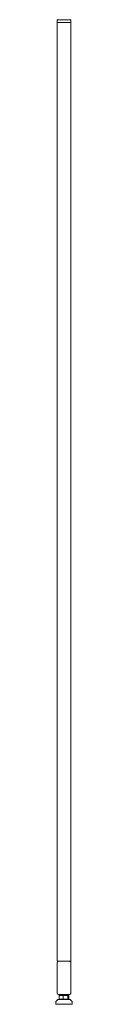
# Model space of a CAD drawing. Header units: millimetres. Extents: x 325 to 355, y 24 to 1806.
import ezdxf

# ---------------------------------------------------------------- set-up
doc = ezdxf.new("R2010")
doc.units = ezdxf.units.MM

msp = doc.modelspace()

# ---------------------------------------------------------------- linework, layer by layer
at = {"color": 0, "linetype": 'Continuous', "lineweight": 0}
for p, q in [((327.2, 1800.7), (329.7, 1800.7)), ((327.2, 101.7), (327.2, 1800.7)), ((327.3, 1804.7), (327.3, 1800.7)), ((329.8, 1805.7), (328.3, 1805.7)), ((349.7, 1800.7), (329.7, 1800.7)), ((329.8, 1805.7), (349.8, 1805.7)), ((349.7, 1800.7), (351.5, 1800.7)), ((351.3, 1805.7), (349.8, 1805.7)), ((351.5, 1800.7), (352.3, 1800.7)), ((352.2, 101.7), (352.2, 1800.7)), ((352.3, 1804.7), (352.3, 1800.7)), ((327.1, 44.1), (327.1, 99.1)), ((327.2, 101.7), (329.7, 101.7)), ((329.6, 101.6), (349.6, 101.6)), ((349.7, 101.7), (329.7, 101.7)), ((349.7, 101.7), (329.7, 101.7)), ((349.7, 101.7), (352.2, 101.7)), ((352.1, 99.1), (352.1, 44.1)), ((352.2, 44.2), (352.2, 99.2)), ((352.3, 44.3), (352.3, 99.3)), ((349.6, 41.6), (329.6, 41.6)), ((331.1, 39.7), (330.8, 39.7)), ((330.8, 39.7), (330.8, 33.5)), ((338.3, 39.7), (331.1, 39.7)), ((331.1, 39.7), (331.1, 33.5)), ((334.7, 39.7), (334.7, 40.7)), ((334.7, 39.7), (334.7, 40.5)), ((334.7, 40.5), (335.8, 39.8)), ((346.9, 39.7), (338.3, 39.7)), ((338.3, 39.7), (338.3, 33.5)), ((344.7, 41.2), (344.7, 41.4)), ((344.7, 41.2), (344.7, 41.2)), ((344.7, 39.7), (344.7, 39.9)), ((348.3, 39.7), (346.9, 39.7)), ((346.9, 39.7), (346.9, 33.5)), ((348.6, 39.7), (348.3, 39.7)), ((348.3, 39.7), (348.3, 33.5)), ((348.6, 39.7), (348.6, 33.5)), ((324.7, 28.4), (324.7, 24.8)), ((328.7, 32.8), (325, 29.1)), ((325.7, 23.8), (348, 23.8)), ((328.7, 32.8), (346.2, 32.8)), ((331.6, 32.9), (331.4, 33)), ((331.8, 32.8), (331.6, 32.9)), ((346.2, 32.8), (350.7, 32.8)), ((347.5, 32.8), (347.8, 32.9)), ((347.8, 32.9), (347.9, 33)), ((348, 23.8), (353.7, 23.8)), ((350.7, 32.8), (354.4, 29.1)), ((354.7, 28.4), (354.7, 24.8))]:
    msp.add_line(p, q, dxfattribs=at)
at = {"color": 0, "linetype": 'Continuous', "lineweight": 0, "extrusion": (-2.22786e-16, 3.09749e-33, -1)}
msp.add_arc((-328.3, 1804.7), 1, 0, 90, dxfattribs=at)
at = {"color": 0, "linetype": 'Continuous', "lineweight": 0, "extrusion": (-2.22786e-16, -7.44378e-33, -1)}
msp.add_arc((-351.3, 1804.7), 1, 90, 180, dxfattribs=at)
at = {"color": 0, "linetype": 'Continuous', "lineweight": 0, "extrusion": (-2.22786e-16, 6.86149e-46, -1)}
for centre, start, end in [((-329.6, 99.1), 0, 90), ((-349.6, 44.1), 180, 270)]:
    msp.add_arc(centre, 2.5, start, end, dxfattribs=at)
at = {"color": 0, "linetype": 'Continuous', "lineweight": 0}
for centre, start, end in [((329.7, 99.2), 90, 136.6208), ((329.8, 99.3), 106.2602, 136.6208), ((349.7, 99.2), 0, 90), ((349.8, 99.3), 0, 73.7398), ((349.7, 44.2), 313.3792, 0), ((349.8, 44.3), 313.3792, 0)]:
    msp.add_arc(centre, 2.5, start, end, dxfattribs=at)
at = {"color": 0, "linetype": 'Continuous', "lineweight": 0, "extrusion": (-2.22786e-16, -1.05413e-32, -1)}
msp.add_arc((-349.6, 99.1), 2.5, 90, 180, dxfattribs=at)
at = {"color": 0, "linetype": 'Continuous', "lineweight": 0, "extrusion": (-2.22786e-16, -7.05338e-47, -1)}
msp.add_arc((-329.6, 44.1), 2.5, 270, 0, dxfattribs=at)
at = {"color": 0, "linetype": 'Continuous', "lineweight": 0, "extrusion": (-2.22786e-16, 2.8026e-45, -1)}
msp.add_arc((-325.7, 28.4), 1, 0, 45, dxfattribs=at)
at = {"color": 0, "linetype": 'Continuous', "lineweight": 0, "extrusion": (-2.22786e-16, 0, -1)}
for centre, start, end in [((-325.7, 24.8), 270, 0), ((-353.7, 24.8), 180, 270), ((-353.7, 28.4), 135, 180)]:
    msp.add_arc(centre, 1, start, end, dxfattribs=at)
at = {"color": 0, "linetype": 'Continuous', "lineweight": 0}
msp.add_ellipse((337.3, 39.1), major_axis=(-2.64, 1.38), ratio=0.103815, start_param=0.009383, end_param=0.020729, dxfattribs=at)
for points in [[(334.7, 40.7), (335.1, 40.9), (335.5, 41.1), (335.9, 41.4)], [(335.7, 41.3), (335.6, 41.4), (335.4, 41.5), (335.2, 41.6)], [(335.8, 41.3), (335.7, 41.4), (335.5, 41.5), (335.4, 41.6)], [(344.7, 41.2), (344.3, 41), (343.9, 40.8), (343.5, 40.6)], [(343.5, 40.6), (343.9, 40.4), (344.3, 40.1), (344.7, 39.9)], [(344.7, 41.1), (344.3, 40.9), (344, 40.7), (343.6, 40.5)], [(344.4, 41.6), (344.5, 41.5), (344.6, 41.5), (344.7, 41.4)]]:
    msp.add_open_spline(points, degree=3, dxfattribs=at)
for points, knots in [([(334.7, 40.7), (334.7, 40.7), (334.7, 40.7), (334.7, 40.7), (334.7, 40.7), (334.8, 40.7), (334.9, 40.7), (335, 40.7)], [-0.1850384, -0.1850384, -0.1850384, -0.1850384, -0.1593733, -0.1593733, -0.0901137, -0.0901137, -0.000001, -0.000001, -0.000001, -0.000001]), ([(334.8, 40.5), (334.8, 40.5), (334.7, 40.5), (334.7, 40.5), (334.7, 40.5), (334.7, 40.5), (334.7, 40.5), (334.7, 40.5), (334.7, 40.5), (334.7, 40.5), (334.7, 40.5), (334.7, 40.5), (334.7, 40.5), (334.7, 40.5), (334.7, 40.5), (334.7, 40.5), (334.7, 40.5), (334.7, 40.5), (334.7, 40.5), (334.7, 40.5), (334.7, 40.5), (334.7, 40.5), (334.7, 40.5), (334.7, 40.5), (334.7, 40.5), (334.7, 40.5), (334.7, 40.5), (334.7, 40.5), (334.7, 40.5), (334.7, 40.5)], [-0.09358513, -0.09358513, -0.09358513, -0.09358513, -0.046834, -0.046834, -0.04068364, -0.04068364, -0.03950144, -0.03950144, -0.03884852, -0.03884852, -0.03798625, -0.03798625, -0.0376882, -0.0376882, -0.03748433, -0.03748433, -0.037298, -0.037298, -0.03704844, -0.03704844, -0.03658271, -0.03658271, -0.03404776, -0.03404776, -0.02958647, -0.02958647, -0.01533148, -0.01533148, 0, 0, 0, 0]), ([(335, 40.6), (335, 40.6), (335, 40.6), (335, 40.6), (335, 40.6), (335, 40.6), (335, 40.6), (334.9, 40.6), (334.9, 40.6), (334.9, 40.6), (334.9, 40.6), (334.9, 40.6), (334.9, 40.6), (334.9, 40.6), (334.9, 40.6), (334.9, 40.6), (334.8, 40.6), (334.8, 40.5)], [-0.07521373, -0.07521373, -0.07521373, -0.07521373, -0.06580029, -0.06580029, -0.05970517, -0.05970517, -0.05570177, -0.05570177, -0.05242522, -0.05242522, -0.04923706, -0.04923706, -0.04516165, -0.04516165, -0.03773069, -0.03773069, 0, 0, 0, 0]), ([(335, 40.7), (335, 40.7), (335.1, 40.8), (335.2, 40.8), (335.2, 40.8), (335.4, 40.8), (335.5, 40.8), (335.7, 40.8), (335.9, 40.8), (336.2, 40.8), (336.3, 40.9), (336.5, 40.9), (336.6, 40.9), (336.9, 40.9), (337, 40.9), (337.4, 40.9), (337.6, 40.9), (337.9, 40.9), (338.1, 41), (338.3, 41), (338.4, 41), (338.7, 41), (338.9, 41), (339.2, 41), (339.4, 41), (339.8, 41), (340.1, 41.1), (340.5, 41.1), (340.7, 41.1), (341.1, 41.1), (341.3, 41.1), (341.7, 41.1), (341.9, 41.1), (342.2, 41.2), (342.3, 41.2), (342.6, 41.2), (342.8, 41.2), (343.2, 41.2), (343.3, 41.2), (343.5, 41.2), (343.7, 41.3), (343.8, 41.3), (343.9, 41.3), (344, 41.3), (344, 41.3), (344.2, 41.3), (344.3, 41.3), (344.5, 41.3), (344.5, 41.3), (344.6, 41.4), (344.6, 41.4), (344.7, 41.4), (344.7, 41.4), (344.7, 41.4), (344.7, 41.4), (344.7, 41.4)], [-1.573078, -1.573078, -1.573078, -1.573078, -1.545107, -1.545107, -1.505866, -1.505866, -1.453467, -1.453467, -1.363119, -1.363119, -1.335456, -1.335456, -1.284438, -1.284438, -1.233286, -1.233286, -1.159823, -1.159823, -1.125957, -1.125957, -1.089344, -1.089344, -1.035833, -1.035833, -0.97927, -0.97927, -0.905947, -0.905947, -0.850815, -0.850815, -0.786285, -0.786285, -0.718453, -0.718453, -0.677282, -0.677282, -0.605485, -0.605485, -0.549329, -0.549329, -0.493396, -0.493396, -0.461351, -0.461351, -0.429154, -0.429154, -0.353687, -0.353687, -0.303532, -0.303532, -0.248424, -0.248424, -0.218975, -0.218975, -0.143694, -0.143694, -0.143694, -0.143694]), ([(344.7, 41.2), (344.7, 41.2), (344.7, 41.2), (344.6, 41.2), (344.6, 41.2), (344.5, 41.2), (344.5, 41.2), (344.4, 41.2), (344.3, 41.2), (344.2, 41.1), (344.1, 41.1), (344, 41.1), (343.9, 41.1), (343.7, 41.1), (343.6, 41.1), (343.4, 41.1), (343.3, 41.1), (343.1, 41), (342.9, 41), (342.6, 41), (342.4, 41), (342.1, 41), (342, 41), (341.7, 41), (341.6, 41), (341.4, 41), (341.3, 40.9), (340.9, 40.9), (340.7, 40.9), (340.3, 40.9), (340.2, 40.9), (339.8, 40.9), (339.6, 40.9), (339.2, 40.8), (339.1, 40.8), (338.7, 40.8), (338.4, 40.8), (337.9, 40.8), (337.6, 40.8), (337.4, 40.8), (337.3, 40.8), (337, 40.7), (336.8, 40.7), (336.5, 40.7), (336.4, 40.7), (336.2, 40.7), (336, 40.7), (335.8, 40.7), (335.8, 40.7), (335.7, 40.7), (335.7, 40.6), (335.6, 40.6), (335.5, 40.6), (335.4, 40.6), (335.4, 40.6), (335.3, 40.6), (335.3, 40.6), (335.3, 40.6), (335.3, 40.6), (335.2, 40.6), (335.2, 40.6), (335.1, 40.6), (335.1, 40.6), (335, 40.6)], [-1.38784, -1.38784, -1.38784, -1.38784, -1.347774, -1.347774, -1.260921, -1.260921, -1.232941, -1.232941, -1.187223, -1.187223, -1.135149, -1.135149, -1.079563, -1.079563, -1.031578, -1.031578, -0.996913, -0.996913, -0.932843, -0.932843, -0.873675, -0.873675, -0.82016, -0.82016, -0.786587, -0.786587, -0.751291, -0.751291, -0.684491, -0.684491, -0.632505, -0.632505, -0.571007, -0.571007, -0.533114, -0.533114, -0.438499, -0.438499, -0.367481, -0.367481, -0.342391, -0.342391, -0.270478, -0.270478, -0.23741, -0.23741, -0.160864, -0.160864, -0.148496, -0.148496, -0.132572, -0.132572, -0.097125, -0.097125, -0.078768, -0.078768, -0.067506, -0.067506, -0.056986, -0.056986, -0.044753, -0.044753, -0.000001, -0.000001, -0.000001, -0.000001]), ([(335.5, 39.7), (335.6, 39.7), (335.7, 39.8), (335.8, 39.8), (335.9, 39.8), (335.9, 39.9)], [0.7224346, 0.7224346, 0.7224346, 0.7224346, 1.0334832, 1.0334832, 1.0970899, 1.0970899, 1.0970899, 1.0970899]), ([(337.6, 41.6), (337.4, 41.6), (336.8, 41.5), (336.2, 41.4), (335.9, 41.4), (335.9, 41.4)], [0.934183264, 0.934183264, 0.934183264, 0.934183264, 0.935518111, 0.939424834, 0.942263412, 0.942263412, 0.942263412, 0.942263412]), ([(343.5, 40.6), (343.5, 40.5), (343.3, 40.5), (342.6, 40.4), (341.2, 40.3), (339.5, 40.2), (337.9, 40.1), (336.8, 40), (336.2, 39.9), (335.9, 39.9), (335.9, 39.9), (335.9, 39.9)], [0.9726806, 0.9726806, 0.9726806, 0.9726806, 0.97457668, 0.97848321, 0.9823899, 0.98629606, 0.99020234, 0.99410665, 0.99607143, 0.99803915, 0.9992598, 0.9992598, 0.9992598, 0.9992598]), ([(342.3, 39.7), (342.4, 39.7), (342.5, 39.7), (342.8, 39.7), (343, 39.7), (343.2, 39.7), (343.3, 39.7), (343.4, 39.7), (343.5, 39.7), (343.7, 39.8), (343.8, 39.8), (344.1, 39.8), (344.2, 39.8), (344.4, 39.8), (344.4, 39.8), (344.5, 39.8), (344.5, 39.8), (344.6, 39.9), (344.6, 39.9), (344.7, 39.9), (344.7, 39.9), (344.7, 39.9), (344.7, 39.9), (344.7, 39.9)], [-0.69297, -0.69297, -0.69297, -0.69297, -0.6583012, -0.6583012, -0.5923773, -0.5923773, -0.5635652, -0.5635652, -0.5147884, -0.5147884, -0.4632488, -0.4632488, -0.37345, -0.37345, -0.3462199, -0.3462199, -0.318823, -0.318823, -0.2541389, -0.2541389, -0.1966903, -0.1966903, -0.143572, -0.143572, -0.143572, -0.143572]), ([(344.7, 41.2), (344.7, 41.1), (344.7, 41.1), (344.6, 41.1), (344.6, 41.1), (344.5, 41.1), (344.5, 41.1), (344.4, 41.1), (344.4, 41.1), (344.4, 41.1)], [-1.1864681, -1.1864681, -1.1864681, -1.1864681, -1.1351486, -1.1351486, -1.079563, -1.079563, -1.0315782, -1.0315782, -1.0149697, -1.0149697, -1.0149697, -1.0149697])]:
    msp.add_open_spline(points, degree=3, knots=knots, dxfattribs=at)
for points, weights in [([(331.5, 33), (331.2, 33.1), (330.8, 33.5)], [2.02275312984, 1.98830977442, 1.8968336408]), ([(338.3, 33.5), (334.7, 32.4), (331.1, 33.5)], [1.8968336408, 2.19027482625, 1.8968336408]), ([(331.1, 33.5), (331.3, 33), (331.6, 32.9)], [1.8968336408, 2.00127413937, 2.03137048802]), ([(346.9, 33.5), (342.6, 32.4), (338.3, 33.5)], [1.8968336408, 2.19027482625, 1.8968336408]), ([(348.3, 33.5), (347.6, 32.4), (346.9, 33.5)], [1.8968336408, 2.19027482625, 1.8968336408]), ([(347.9, 33), (348.2, 33.1), (348.6, 33.5)], [2.01178738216, 1.97528380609, 1.8968336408]), ([(348.6, 33.5), (348.4, 33.4), (348.2, 33.3)], [1.8968336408, 1.91053514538, 1.92295713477])]:
    msp.add_rational_spline(points, weights, degree=2, dxfattribs=at)

doc.saveas('drawing.dxf')
